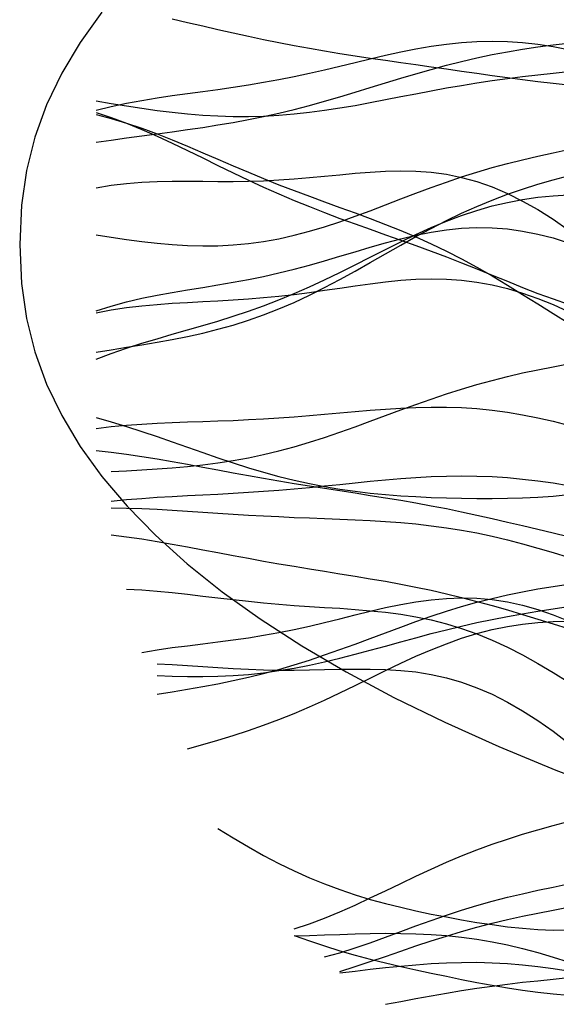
# Model space of a CAD drawing. Extents: x -15.9 to 15.9, y -4.2 to 4.2.
# Tile 1 of 14: x -15.9 to -13.3, y -3.7 to 1.1. Entities that reach past the tile are written whole.
import ezdxf

# ---------------------------------------------------------------- set-up
doc = ezdxf.new("R2010")
doc.units = 0

msp = doc.modelspace()

# ---------------------------------------------------------------- linework, layer by layer
at = {"layer": 'CNC'}
for points in [[(-15.54638, 1.13823), (-15.65325, 0.99014), (-15.7438, 0.83897), (-15.81796, 0.68442), (-15.8757, 0.52595), (-15.91697, 0.36253), (-15.94174, 0.19171), (-15.95, 0), (-15.94174, -0.19171), (-15.91697, -0.36253), (-15.8757, -0.52595), (-15.81796, -0.68442), (-15.7438, -0.83897), (-15.65325, -0.99014), (-15.54638, -1.13823), (-15.42326, -1.28339), (-15.28397, -1.42572), (-15.1286, -1.56523), (-14.95725, -1.70192), (-14.77003, -1.83577), (-14.56706, -1.96673), (-14.34846, -2.09474), (-14.11438, -2.21974), (-13.86494, -2.34165), (-13.60031, -2.4604), (-13.32063, -2.57591), (-13.02606, -2.68809)], [(-15.20179, 1.10498), (-15.12709, 1.0881), (-15.05239, 1.07097), (-14.97768, 1.05384), (-14.90298, 1.03692), (-14.82828, 1.02041), (-14.75358, 1.00448), (-14.67888, 0.98923), (-14.60418, 0.97474), (-14.52947, 0.96102), (-14.45477, 0.94807), (-14.38007, 0.93581), (-14.30537, 0.92415), (-14.23067, 0.91297), (-14.15597, 0.90215), (-14.08126, 0.89155), (-14.00656, 0.88106), (-13.93186, 0.87058), (-13.85716, 0.86005), (-13.78246, 0.84946), (-13.70776, 0.83884), (-13.63305, 0.82828), (-13.55835, 0.8179), (-13.48365, 0.80791), (-13.40895, 0.79854), (-13.33425, 0.79006), (-13.25955, 0.78278)], [(-15.5753, 0.65814), (-15.5006, 0.67626), (-15.42589, 0.69214), (-15.35119, 0.70605), (-15.27649, 0.71836), (-15.20179, 0.72946), (-15.12709, 0.73981), (-15.05239, 0.74984), (-14.97768, 0.75997), (-14.90298, 0.77059), (-14.82828, 0.78201), (-14.75358, 0.79446), (-14.67888, 0.8081), (-14.60418, 0.82295), (-14.52947, 0.83895), (-14.45477, 0.85593), (-14.38007, 0.87361), (-14.30537, 0.89166), (-14.23067, 0.90964), (-14.15597, 0.9271), (-14.08126, 0.94356), (-14.00656, 0.95851), (-13.93186, 0.97149), (-13.85716, 0.98208), (-13.78246, 0.98991), (-13.70776, 0.9947), (-13.63305, 0.99625), (-13.55835, 0.99445), (-13.48365, 0.98931), (-13.40895, 0.98092), (-13.33425, 0.96944), (-13.25955, 0.95513)], [(-15.5753, 0.50053), (-15.5006, 0.51154), (-15.42589, 0.52209), (-15.35119, 0.53228), (-15.27649, 0.5423), (-15.20179, 0.55235), (-15.12709, 0.56269), (-15.05239, 0.57356), (-14.97768, 0.58523), (-14.90298, 0.59791), (-14.82828, 0.6118), (-14.75358, 0.62703), (-14.67888, 0.64367), (-14.60418, 0.66173), (-14.52947, 0.68114), (-14.45477, 0.70175), (-14.38007, 0.72337), (-14.30537, 0.74575), (-14.23067, 0.76858), (-14.15597, 0.79153), (-14.08126, 0.81427), (-14.00656, 0.83647), (-13.93186, 0.85782), (-13.85716, 0.87805), (-13.78246, 0.89694), (-13.70776, 0.91432), (-13.63305, 0.9301), (-13.55835, 0.94427), (-13.48365, 0.95686), (-13.40895, 0.96798), (-13.33425, 0.97781), (-13.25955, 0.98654)], [(-15.5753, 0.70359), (-15.5006, 0.69078), (-15.42589, 0.6786), (-15.35119, 0.6672), (-15.27649, 0.6568), (-15.20179, 0.64759), (-15.12709, 0.63982), (-15.05239, 0.63368), (-14.97768, 0.62938), (-14.90298, 0.62707), (-14.82828, 0.62687), (-14.75358, 0.62883), (-14.67888, 0.63295), (-14.60418, 0.63916), (-14.52947, 0.64734), (-14.45477, 0.6573), (-14.38007, 0.66879), (-14.30537, 0.68154), (-14.23067, 0.69523), (-14.15597, 0.70953), (-14.08126, 0.72412), (-14.00656, 0.73868), (-13.93186, 0.75293), (-13.85716, 0.76662), (-13.78246, 0.77958), (-13.70776, 0.79169), (-13.63305, 0.80288), (-13.55835, 0.81317), (-13.48365, 0.82267), (-13.40895, 0.83151), (-13.33425, 0.8399), (-13.25955, 0.8481)], [(-15.5753, 0.64686), (-15.5006, 0.62197), (-15.42589, 0.59406), (-15.35119, 0.56349), (-15.27649, 0.53067), (-15.20179, 0.49611), (-15.12709, 0.46033), (-15.05239, 0.42387), (-14.97768, 0.38725), (-14.90298, 0.35093), (-14.82828, 0.31534), (-14.75358, 0.28079), (-14.67888, 0.2475), (-14.60418, 0.2156), (-14.52947, 0.18508), (-14.45477, 0.15587), (-14.38007, 0.12777), (-14.30537, 0.10055), (-14.23067, 0.07389), (-14.15597, 0.04747), (-14.08126, 0.02097), (-14.00656, -0.00589), (-13.93186, -0.03335), (-13.85716, -0.06155), (-13.78246, -0.09052), (-13.70776, -0.1202), (-13.63305, -0.15038), (-13.55835, -0.1807), (-13.48365, -0.21073), (-13.40895, -0.23987), (-13.33425, -0.26746), (-13.25955, -0.29277)], [(-15.5753, 0.6361), (-15.5006, 0.61718), (-15.42589, 0.59492), (-15.35119, 0.5697), (-15.27649, 0.54199), (-15.20179, 0.51233), (-15.12709, 0.48126), (-15.05239, 0.44933), (-14.97768, 0.41708), (-14.90298, 0.38495), (-14.82828, 0.35333), (-14.75358, 0.32249), (-14.67888, 0.29259), (-14.60418, 0.26366), (-14.52947, 0.23561), (-14.45477, 0.20823), (-14.38007, 0.18123), (-14.30537, 0.15421), (-14.23067, 0.12673), (-14.15597, 0.09835), (-14.08126, 0.06861), (-14.00656, 0.0371), (-13.93186, 0.00349), (-13.85716, -0.03245), (-13.78246, -0.07082), (-13.70776, -0.11157), (-13.63305, -0.15451), (-13.55835, -0.19927), (-13.48365, -0.24534), (-13.40895, -0.29205), (-13.33425, -0.33864), (-13.25955, -0.38421)], [(-15.5753, 0.04719), (-15.5006, 0.0352), (-15.42589, 0.02418), (-15.35119, 0.01434), (-15.27649, 0.00596), (-15.20179, -0.00063), (-15.12709, -0.0051), (-15.05239, -0.00713), (-14.97768, -0.0064), (-14.90298, -0.00266), (-14.82828, 0.00426), (-14.75358, 0.01447), (-14.67888, 0.02796), (-14.60418, 0.04463), (-14.52947, 0.06427), (-14.45477, 0.08659), (-14.38007, 0.11118), (-14.30537, 0.13759), (-14.23067, 0.16532), (-14.15597, 0.19382), (-14.08126, 0.22256), (-14.00656, 0.25104), (-13.93186, 0.27879), (-13.85716, 0.30542), (-13.78246, 0.33063), (-13.70776, 0.35423), (-13.63305, 0.37615), (-13.55835, 0.39641), (-13.48365, 0.41518), (-13.40895, 0.4327), (-13.33425, 0.44932), (-13.25955, 0.46546)], [(-15.5753, 0.27656), (-15.5006, 0.28967), (-15.42589, 0.29901), (-15.35119, 0.3051), (-15.27649, 0.30852), (-15.20179, 0.30996), (-15.12709, 0.31009), (-15.05239, 0.30959), (-14.97768, 0.30908), (-14.90298, 0.3091), (-14.82828, 0.31008), (-14.75358, 0.31232), (-14.67888, 0.31595), (-14.60418, 0.32094), (-14.52947, 0.32711), (-14.45477, 0.33411), (-14.38007, 0.34143), (-14.30537, 0.34848), (-14.23067, 0.35455), (-14.15597, 0.35888), (-14.08126, 0.3607), (-14.00656, 0.35923), (-13.93186, 0.35379), (-13.85716, 0.34374), (-13.78246, 0.32861), (-13.70776, 0.30803), (-13.63305, 0.28184), (-13.55835, 0.25001), (-13.48365, 0.21272), (-13.40895, 0.17031), (-13.33425, 0.12325), (-13.25955, 0.07219)], [(-15.5753, -0.52853), (-15.5006, -0.51615), (-15.42589, -0.50387), (-15.35119, -0.49151), (-15.27649, -0.47878), (-15.20179, -0.46531), (-15.12709, -0.45066), (-15.05239, -0.43441), (-14.97768, -0.41612), (-14.90298, -0.39543), (-14.82828, -0.37204), (-14.75358, -0.34574), (-14.67888, -0.31643), (-14.60418, -0.28417), (-14.52947, -0.24912), (-14.45477, -0.21156), (-14.38007, -0.17191), (-14.30537, -0.13067), (-14.23067, -0.0884), (-14.15597, -0.04572), (-14.08126, -0.00327), (-14.00656, 0.03835), (-13.93186, 0.07857), (-13.85716, 0.11691), (-13.78246, 0.15299), (-13.70776, 0.18653), (-13.63305, 0.2174), (-13.55835, 0.2456), (-13.48365, 0.27125), (-13.40895, 0.29461), (-13.33425, 0.31603), (-13.25955, 0.33593)], [(-15.5753, -0.56248), (-15.5006, -0.53455), (-15.42589, -0.50869), (-15.35119, -0.48464), (-15.27649, -0.46201), (-15.20179, -0.44033), (-15.12709, -0.41906), (-15.05239, -0.39768), (-14.97768, -0.37562), (-14.90298, -0.35242), (-14.82828, -0.32764), (-14.75358, -0.30097), (-14.67888, -0.27223), (-14.60418, -0.24135), (-14.52947, -0.20841), (-14.45477, -0.17362), (-14.38007, -0.13732), (-14.30537, -0.09997), (-14.23067, -0.0621), (-14.15597, -0.02432), (-14.08126, 0.01274), (-14.00656, 0.04846), (-13.93186, 0.08222), (-13.85716, 0.11349), (-13.78246, 0.14181), (-13.70776, 0.16682), (-13.63305, 0.18828), (-13.55835, 0.20609), (-13.48365, 0.22024), (-13.40895, 0.23087), (-13.33425, 0.23822), (-13.25955, 0.24259)], [(-15.5753, -0.32523), (-15.5006, -0.30186), (-15.42589, -0.28163), (-15.35119, -0.26413), (-15.27649, -0.24887), (-15.20179, -0.23528), (-15.12709, -0.22276), (-15.05239, -0.2107), (-14.97768, -0.19853), (-14.90298, -0.18573), (-14.82828, -0.17187), (-14.75358, -0.15664), (-14.67888, -0.13985), (-14.60418, -0.12146), (-14.52947, -0.10157), (-14.45477, -0.08043), (-14.38007, -0.0584), (-14.30537, -0.03599), (-14.23067, -0.01375), (-14.15597, 0.00767), (-14.08126, 0.0276), (-14.00656, 0.04536), (-13.93186, 0.06031), (-13.85716, 0.07187), (-13.78246, 0.07956), (-13.70776, 0.08297), (-13.63305, 0.08185), (-13.55835, 0.07607), (-13.48365, 0.06563), (-13.40895, 0.05067), (-13.33425, 0.03143), (-13.25955, 0.00828)], [(-15.5753, -0.33549), (-15.5006, -0.32111), (-15.42589, -0.30965), (-15.35119, -0.30073), (-15.27649, -0.29387), (-15.20179, -0.28857), (-15.12709, -0.28426), (-15.05239, -0.28043), (-14.97768, -0.27657), (-14.90298, -0.27223), (-14.82828, -0.26708), (-14.75358, -0.26086), (-14.67888, -0.25344), (-14.60418, -0.24482), (-14.52947, -0.23514), (-14.45477, -0.22464), (-14.38007, -0.2137), (-14.30537, -0.20277), (-14.23067, -0.19241), (-14.15597, -0.18321), (-14.08126, -0.17576), (-14.00656, -0.17068), (-13.93186, -0.16854), (-13.85716, -0.16982), (-13.78246, -0.17496), (-13.70776, -0.18426), (-13.63305, -0.1979), (-13.55835, -0.21595), (-13.48365, -0.23832), (-13.40895, -0.26482), (-13.33425, -0.29514), (-13.25955, -0.32884)], [(-15.5006, -1.11258), (-15.42589, -1.1089), (-15.35119, -1.10482), (-15.27649, -1.10016), (-15.20179, -1.09468), (-15.12709, -1.08809), (-15.05239, -1.08013), (-14.97768, -1.07053), (-14.90298, -1.05907), (-14.82828, -1.04555), (-14.75358, -1.02987), (-14.67888, -1.012), (-14.60418, -0.99197), (-14.52947, -0.96992), (-14.45477, -0.94606), (-14.38007, -0.92069), (-14.30537, -0.89414), (-14.23067, -0.86681), (-14.15597, -0.83911), (-14.08126, -0.81148), (-14.00656, -0.78432), (-13.93186, -0.75799), (-13.85716, -0.73283), (-13.78246, -0.70907), (-13.70776, -0.68689), (-13.63305, -0.66636), (-13.55835, -0.64747), (-13.48365, -0.63011), (-13.40895, -0.6141), (-13.33425, -0.59918), (-13.25955, -0.58506)], [(-15.5753, -0.90156), (-15.5006, -0.89292), (-15.42589, -0.88598), (-15.35119, -0.88051), (-15.27649, -0.87624), (-15.20179, -0.87286), (-15.12709, -0.87007), (-15.05239, -0.86756), (-14.97768, -0.86502), (-14.90298, -0.86221), (-14.82828, -0.85891), (-14.75358, -0.85499), (-14.67888, -0.85037), (-14.60418, -0.84503), (-14.52947, -0.83907), (-14.45477, -0.83262), (-14.38007, -0.8259), (-14.30537, -0.81918), (-14.23067, -0.81277), (-14.15597, -0.80702), (-14.08126, -0.80227), (-14.00656, -0.79888), (-13.93186, -0.79718), (-13.85716, -0.79747), (-13.78246, -0.79998), (-13.70776, -0.8049), (-13.63305, -0.81234), (-13.55835, -0.82233), (-13.48365, -0.83484), (-13.40895, -0.84975), (-13.33425, -0.86689), (-13.25955, -0.88601)], [(-15.5753, -0.84871), (-15.5006, -0.86978), (-15.42589, -0.89251), (-15.35119, -0.91667), (-15.27649, -0.94192), (-15.20179, -0.9679), (-15.12709, -0.99421), (-15.05239, -1.02044), (-14.97768, -1.04618), (-14.90298, -1.07105), (-14.82828, -1.0947), (-14.75358, -1.11683), (-14.67888, -1.13722), (-14.60418, -1.1557), (-14.52947, -1.17218), (-14.45477, -1.18663), (-14.38007, -1.1991), (-14.30537, -1.20969), (-14.23067, -1.21852), (-14.15597, -1.22578), (-14.08126, -1.23163), (-14.00656, -1.23626), (-13.93186, -1.23982), (-13.85716, -1.24243), (-13.78246, -1.24417), (-13.70776, -1.24506), (-13.63305, -1.24506), (-13.55835, -1.24405), (-13.48365, -1.24189), (-13.40895, -1.23835), (-13.33425, -1.23316), (-13.25955, -1.22605)], [(-15.5753, -1.00998), (-15.5006, -1.01848), (-15.42589, -1.02834), (-15.35119, -1.03939), (-15.27649, -1.05146), (-15.20179, -1.06433), (-15.12709, -1.07776), (-15.05239, -1.09154), (-14.97768, -1.10545), (-14.90298, -1.11931), (-14.82828, -1.13294), (-14.75358, -1.14623), (-14.67888, -1.15911), (-14.60418, -1.17157), (-14.52947, -1.18363), (-14.45477, -1.19535), (-14.38007, -1.20687), (-14.30537, -1.21832), (-14.23067, -1.22987), (-14.15597, -1.2417), (-14.08126, -1.25397), (-14.00656, -1.26686), (-13.93186, -1.28047), (-13.85716, -1.29491), (-13.78246, -1.31019), (-13.70776, -1.3263), (-13.63305, -1.34315), (-13.55835, -1.36059), (-13.48365, -1.3784), (-13.40895, -1.39633), (-13.33425, -1.41404), (-13.25955, -1.4312)], [(-15.5006, -1.25794), (-15.42589, -1.25065), (-15.35119, -1.24453), (-15.27649, -1.23936), (-15.20179, -1.23491), (-15.12709, -1.23093), (-15.05239, -1.22715), (-14.97768, -1.22334), (-14.90298, -1.21928), (-14.82828, -1.21481), (-14.75358, -1.20979), (-14.67888, -1.20416), (-14.60418, -1.1979), (-14.52947, -1.19107), (-14.45477, -1.18377), (-14.38007, -1.17616), (-14.30537, -1.16846), (-14.23067, -1.16091), (-14.15597, -1.15379), (-14.08126, -1.14737), (-14.00656, -1.14195), (-13.93186, -1.13778), (-13.85716, -1.13512), (-13.78246, -1.13417), (-13.70776, -1.13507), (-13.63305, -1.13794), (-13.55835, -1.14283), (-13.48365, -1.14971), (-13.40895, -1.15853), (-13.33425, -1.16916), (-13.25955, -1.18143)], [(-15.5006, -1.29127), (-15.42589, -1.29241), (-15.35119, -1.29477), (-15.27649, -1.29814), (-15.20179, -1.30226), (-15.12709, -1.30691), (-15.05239, -1.31184), (-14.97768, -1.31682), (-14.90298, -1.32168), (-14.82828, -1.32626), (-14.75358, -1.33046), (-14.67888, -1.33426), (-14.60418, -1.33767), (-14.52947, -1.34077), (-14.45477, -1.3437), (-14.38007, -1.34664), (-14.30537, -1.34983), (-14.23067, -1.35351), (-14.15597, -1.35795), (-14.08126, -1.36344), (-14.00656, -1.37022), (-13.93186, -1.37853), (-13.85716, -1.38856), (-13.78246, -1.40045), (-13.70776, -1.41428), (-13.63305, -1.43004), (-13.55835, -1.44769), (-13.48365, -1.4671), (-13.40895, -1.48806), (-13.33425, -1.51032), (-13.25955, -1.53356)], [(-15.5006, -1.42306), (-15.42589, -1.43256), (-15.35119, -1.44345), (-15.27649, -1.4555), (-15.20179, -1.46846), (-15.12709, -1.48208), (-15.05239, -1.4961), (-14.97768, -1.51028), (-14.90298, -1.52439), (-14.82828, -1.53828), (-14.75358, -1.55182), (-14.67888, -1.56494), (-14.60418, -1.57764), (-14.52947, -1.58996), (-14.45477, -1.60202), (-14.38007, -1.61396), (-14.30537, -1.62598), (-14.23067, -1.6383), (-14.15597, -1.65113), (-14.08126, -1.66471), (-14.00656, -1.67923), (-13.93186, -1.69486), (-13.85716, -1.71172), (-13.78246, -1.72986), (-13.70776, -1.74928), (-13.63305, -1.76989), (-13.55835, -1.79152), (-13.48365, -1.81394), (-13.40895, -1.83684), (-13.33425, -1.85985), (-13.25955, -1.88256)], [(-15.27649, -2.20501), (-15.20179, -2.19293), (-15.12709, -2.18049), (-15.05239, -2.16738), (-14.97768, -2.15329), (-14.90298, -2.13796), (-14.82828, -2.12115), (-14.75358, -2.10271), (-14.67888, -2.08254), (-14.60418, -2.06064), (-14.52947, -2.0371), (-14.45477, -2.01209), (-14.38007, -1.98585), (-14.30537, -1.95869), (-14.23067, -1.93098), (-14.15597, -1.90311), (-14.08126, -1.87549), (-14.00656, -1.84852), (-13.93186, -1.82258), (-13.85716, -1.798), (-13.78246, -1.77504), (-13.70776, -1.75389), (-13.63305, -1.73467), (-13.55835, -1.71741), (-13.48365, -1.70204), (-13.40895, -1.68844), (-13.33425, -1.6764), (-13.25955, -1.66568)], [(-15.42589, -1.68908), (-15.35119, -1.69287), (-15.27649, -1.69867), (-15.20179, -1.70599), (-15.12709, -1.71435), (-15.05239, -1.72325), (-14.97768, -1.73226), (-14.90298, -1.74099), (-14.82828, -1.74915), (-14.75358, -1.75655), (-14.67888, -1.76311), (-14.60418, -1.76887), (-14.52947, -1.774), (-14.45477, -1.77876), (-14.38007, -1.78353), (-14.30537, -1.78877), (-14.23067, -1.795), (-14.15597, -1.80275), (-14.08126, -1.81258), (-14.00656, -1.82502), (-13.93186, -1.84053), (-13.85716, -1.85951), (-13.78246, -1.88225), (-13.70776, -1.9089), (-13.63305, -1.93951), (-13.55835, -1.97397), (-13.48365, -2.01201), (-13.40895, -2.05328), (-13.33425, -2.09725), (-13.25955, -2.14333)], [(-15.35119, -1.99952), (-15.27649, -1.98705), (-15.20179, -1.97628), (-15.12709, -1.96663), (-15.05239, -1.95746), (-14.97768, -1.94823), (-14.90298, -1.9384), (-14.82828, -1.92757), (-14.75358, -1.91544), (-14.67888, -1.90183), (-14.60418, -1.88672), (-14.52947, -1.87022), (-14.45477, -1.8526), (-14.38007, -1.83424), (-14.30537, -1.81566), (-14.23067, -1.79743), (-14.15597, -1.7802), (-14.08126, -1.76467), (-14.00656, -1.75151), (-13.93186, -1.74136), (-13.85716, -1.7348), (-13.78246, -1.73232), (-13.70776, -1.73429), (-13.63305, -1.74097), (-13.55835, -1.75247), (-13.48365, -1.76875), (-13.40895, -1.78966), (-13.33425, -1.8149), (-13.25955, -1.84408)], [(-15.27649, -2.11261), (-15.20179, -2.11599), (-15.12709, -2.11795), (-15.05239, -2.11826), (-14.97768, -2.11669), (-14.90298, -2.11308), (-14.82828, -2.10729), (-14.75358, -2.09927), (-14.67888, -2.089), (-14.60418, -2.07655), (-14.52947, -2.06208), (-14.45477, -2.04578), (-14.38007, -2.02792), (-14.30537, -2.00883), (-14.23067, -1.98886), (-14.15597, -1.96838), (-14.08126, -1.94776), (-14.00656, -1.92735), (-13.93186, -1.90748), (-13.85716, -1.88842), (-13.78246, -1.87038), (-13.70776, -1.85348), (-13.63305, -1.83779), (-13.55835, -1.82327), (-13.48365, -1.80983), (-13.40895, -1.79728), (-13.33425, -1.78539), (-13.25955, -1.77387)], [(-15.12709, -2.47191), (-15.05239, -2.45091), (-14.97768, -2.42936), (-14.90298, -2.40675), (-14.82828, -2.38266), (-14.75358, -2.35676), (-14.67888, -2.32885), (-14.60418, -2.29887), (-14.52947, -2.26689), (-14.45477, -2.23312), (-14.38007, -2.1979), (-14.30537, -2.1617), (-14.23067, -2.12505), (-14.15597, -2.08855), (-14.08126, -2.05286), (-14.00656, -2.01861), (-13.93186, -1.98641), (-13.85716, -1.95683), (-13.78246, -1.93032), (-13.70776, -1.90726), (-13.63305, -1.88791), (-13.55835, -1.87238), (-13.48365, -1.86067), (-13.40895, -1.85267), (-13.33425, -1.84815), (-13.25955, -1.8468)], [(-15.27649, -2.05569), (-15.20179, -2.05881), (-15.12709, -2.06325), (-15.05239, -2.06835), (-14.97768, -2.0735), (-14.90298, -2.07818), (-14.82828, -2.082), (-14.75358, -2.08468), (-14.67888, -2.08609), (-14.60418, -2.08629), (-14.52947, -2.08547), (-14.45477, -2.084), (-14.38007, -2.08237), (-14.30537, -2.08118), (-14.23067, -2.08114), (-14.15597, -2.08299), (-14.08126, -2.08748), (-14.00656, -2.09535), (-13.93186, -2.10728), (-13.85716, -2.12383), (-13.78246, -2.14546), (-13.70776, -2.17246), (-13.63305, -2.20495), (-13.55835, -2.24289), (-13.48365, -2.28604), (-13.40895, -2.33401), (-13.33425, -2.38622), (-13.25955, -2.44199)], [(-14.60418, -3.35437), (-14.52947, -3.32971), (-14.45477, -3.30174), (-14.38007, -3.27093), (-14.30537, -3.23786), (-14.23067, -3.20316), (-14.15597, -3.16749), (-14.08126, -3.13153), (-14.00656, -3.09591), (-13.93186, -3.06121), (-13.85716, -3.0279), (-13.78246, -2.99637), (-13.70776, -2.96684), (-13.63305, -2.93943), (-13.55835, -2.91408), (-13.48365, -2.89061), (-13.40895, -2.86869), (-13.33425, -2.8479), (-13.25955, -2.82772)], [(-14.97768, -2.86181), (-14.90298, -2.90781), (-14.82828, -2.95209), (-14.75358, -2.99416), (-14.67888, -3.03364), (-14.60418, -3.07027), (-14.52947, -3.10391), (-14.45477, -3.13455), (-14.38007, -3.16228), (-14.30537, -3.1873), (-14.23067, -3.20987), (-14.15597, -3.23028), (-14.08126, -3.24885), (-14.00656, -3.26589), (-13.93186, -3.28164), (-13.85716, -3.29628), (-13.78246, -3.3099), (-13.70776, -3.32247), (-13.63305, -3.33384), (-13.55835, -3.34375), (-13.48365, -3.35179), (-13.40895, -3.35749), (-13.33425, -3.36025), (-13.25955, -3.35946)], [(-14.45477, -3.49202), (-14.38007, -3.47109), (-14.30537, -3.44758), (-14.23067, -3.42209), (-14.15597, -3.3953), (-14.08126, -3.36785), (-14.00656, -3.34038), (-13.93186, -3.31345), (-13.85716, -3.28756), (-13.78246, -3.26307), (-13.70776, -3.24023), (-13.63305, -3.21915), (-13.55835, -3.1998), (-13.48365, -3.18201), (-13.40895, -3.16547), (-13.33425, -3.14979), (-13.25955, -3.13446)], [(-14.38007, -3.56336), (-14.30537, -3.53948), (-14.23067, -3.51457), (-14.15597, -3.48908), (-14.08126, -3.46346), (-14.00656, -3.43814), (-13.93186, -3.41351), (-13.85716, -3.38988), (-13.78246, -3.36752), (-13.70776, -3.34658), (-13.63305, -3.32712), (-13.55835, -3.30913), (-13.48365, -3.29247), (-13.40895, -3.27693), (-13.33425, -3.26223), (-13.25955, -3.24801)], [(-14.60418, -3.38833), (-14.52947, -3.38633), (-14.45477, -3.38399), (-14.38007, -3.38152), (-14.30537, -3.3792), (-14.23067, -3.37735), (-14.15597, -3.37631), (-14.08126, -3.37642), (-14.00656, -3.37803), (-13.93186, -3.38145), (-13.85716, -3.38694), (-13.78246, -3.39473), (-13.70776, -3.40496), (-13.63305, -3.41771), (-13.55835, -3.43297), (-13.48365, -3.45066), (-13.40895, -3.47062), (-13.33425, -3.49262), (-13.25955, -3.51636)], [(-14.60418, -3.38625), (-14.52947, -3.4133), (-14.45477, -3.43835), (-14.38007, -3.46149), (-14.30537, -3.48287), (-14.23067, -3.50272), (-14.15597, -3.52127), (-14.08126, -3.53876), (-14.00656, -3.55542), (-13.93186, -3.57145), (-13.85716, -3.58697), (-13.78246, -3.60203), (-13.70776, -3.61658), (-13.63305, -3.63048), (-13.55835, -3.64349), (-13.48365, -3.65528), (-13.40895, -3.66542), (-13.33425, -3.67342), (-13.25955, -3.67873)], [(-14.38007, -3.57056), (-14.30537, -3.5616), (-14.23067, -3.55276), (-14.15597, -3.54433), (-14.08126, -3.53662), (-14.00656, -3.5299), (-13.93186, -3.52448), (-13.85716, -3.52061), (-13.78246, -3.5185), (-13.70776, -3.51832), (-13.63305, -3.52019), (-13.55835, -3.52416), (-13.48365, -3.53023), (-13.40895, -3.53831), (-13.33425, -3.54831), (-13.25955, -3.56004)], [(-14.15597, -3.72417), (-14.08126, -3.71041), (-14.00656, -3.69645), (-13.93186, -3.68268), (-13.85716, -3.66941), (-13.78246, -3.65689), (-13.70776, -3.64528), (-13.63305, -3.63468), (-13.55835, -3.62508), (-13.48365, -3.61637), (-13.40895, -3.60839), (-13.33425, -3.60088), (-13.25955, -3.59353)]]:
    msp.add_lwpolyline(points, dxfattribs=at)

doc.saveas('drawing.dxf')
